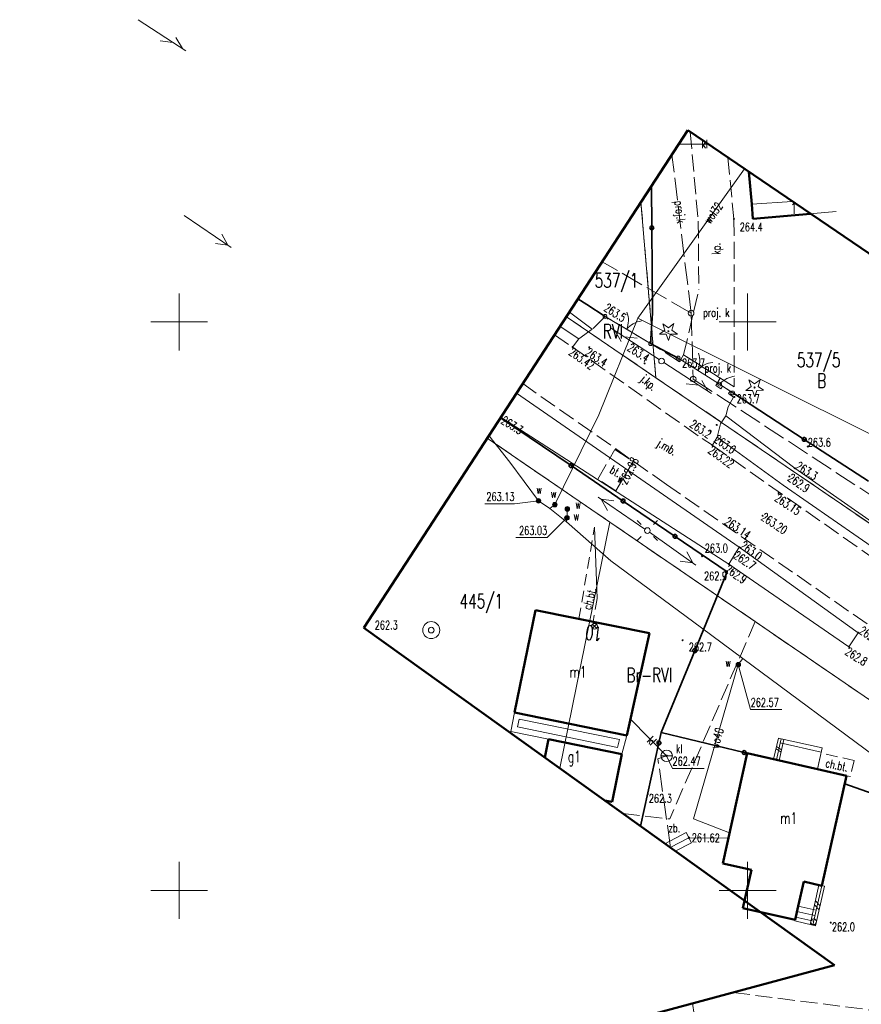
# Model space of a CAD drawing. Header units: metres. Extents: x 7457875 to 7459052, y 5635789 to 5636227.
# Tile 7 of 24: x 7458286 to 7458360, y 5636140 to 5636227. Entities that reach past the tile are written whole.
import ezdxf
from ezdxf.enums import TextEntityAlignment as Align

# ---------------------------------------------------------------- set-up
doc = ezdxf.new("R2010")
doc.units = ezdxf.units.M
doc.header["$MEASUREMENT"] = 0
for name, pattern in [('1', [0]), ('14', [1, -1]), ('2', [1.5, 1, -0.5]), ('EGBB01', [0]), ('EGBC03', [0]), ('EGBS10', [0]), ('EGBS10G', [0]), ('EGBT07', [0]), ('GDE', [0]), ('GUK', [2, 1.5, -0.5]), ('KTCR02', [1.5, 1, -0.5]), ('KTJZ01', [2, 1.5, -0.5]), ('KTPL01', [2, 1.5, -0.5]), ('PTRW02', [0]), ('SUPE_01', [0]), ('SUPK_01', [0]), ('SUPK_P_01', [2.5, 2, -0.5]), ('SUPT_01', [0]), ('SUPW_01', [0]), ('SUUS27_15', [0])]:
    doc.linetypes.add(name, pattern=pattern)
doc.layers.get('0').update_dxf_attribs({"color": 250, "linetype": 'CONTINUOUS', "lineweight": 100})
for name, color, linetype, lineweight in [('BUIB_L_1', 7, 'CONTINUOUS', 18), ('DZIALKI_L_0', 90, '1', 18), ('DZIALKI_T_0', 90, 'CONTINUOUS', 25), ('EADTD_T_0', 214, 'CONTINUOUS', 25), ('EAPADR_T_0', 214, 'CONTINUOUS', 18), ('EGBB_E_T_0', 7, 'CONTINUOUS', 20), ('EGBB_L_0', 7, 'EGBB01', 50), ('EGBB_L_1', 7, 'EGBB01', 50), ('EGBC_E_T_0', 7, 'CONTINUOUS', 20), ('EGBC_L_0', 7, 'EGBC03', 18), ('EGBE_L_0', 7, 'EGBT07', 18), ('EGBE_L_3', 7, 'EGBS10', 18), ('EGBE_T_0', 7, 'CONTINUOUS', 18), ('KRZYZE_L_0', 7, '1', 18), ('KTCR_E_T_1', 7, 'CONTINUOUS', 15), ('KTCR_L_1', 7, 'KTCR02', 18), ('KTJZ_E_T_0', 7, 'CONTINUOUS', 15), ('KTJZ_L_0', 7, 'KTJZ01', 18), ('KTOK_L_1', 7, '1', 18), ('KTOK_L_3', 7, '1', 18), ('KTOK_L_4', 7, 'CONTINUOUS', 35), ('KTPL_E_T_0', 7, 'CONTINUOUS', 15), ('KTPL_L_0', 7, 'KTPL01', 18), ('OBOP_T_0', 3, 'CONTINUOUS', 18), ('PTRW_E_T_0', 7, 'CONTINUOUS', 15), ('PTRW_L_1', 7, 'CONTINUOUS', 18), ('RTPW_T_0', 7, 'CONTINUOUS', 15), ('RTPW_T_1', 7, 'CONTINUOUS', 15), ('SUPE_L_3', 1, 'SUPE_01', 18), ('SUPK_E_T_1', 34, 'CONTINUOUS', 15), ('SUPK_L_1', 34, 'SUPK_01', 18), ('SUPP_E_T_4', 34, 'CONTINUOUS', 15), ('SUPP_L_4', 34, 'SUPK_P_01', 18), ('SUPS_E_T_4', 34, 'CONTINUOUS', 18), ('SUPS_T_4', 34, 'CONTINUOUS', 18), ('SUPT_L_0', 30, 'SUPT_01', 18), ('SUPW_E_T_0', 5, 'CONTINUOUS', 15), ('SUPW_L_0', 5, 'SUPW_01', 18), ('SUSM_T_0', 7, 'CONTINUOUS', 18), ('SUSM_T_3', 7, 'CONTINUOUS', 18), ('SUTK_T_0', 34, 'CONTINUOUS', 18), ('SUTW_T_0', 5, 'CONTINUOUS', 18), ('SUUK_E_T_1', 7, 'CONTINUOUS', 15), ('SUUK_E_T_6', 34, 'CONTINUOUS', 15), ('SUUK_L_6', 34, 'SUUS27_15', 18), ('SUUK_T_1', 7, 'CONTINUOUS', 18), ('SUUW_E_T_5', 7, 'CONTINUOUS', 15), ('SUUW_T_1', 7, 'CONTINUOUS', 18), ('SUUW_T_7', 7, 'CONTINUOUS', 18), ('UZYTKI_L_0', 90, '2', 18), ('UZYTKI_T_0', 90, 'CONTINUOUS', 25), ('ZAKRES_L_0', 1, '1', 50)]:
    doc.layers.add(name, color=color, linetype=linetype, lineweight=lineweight)
doc.styles.get("Standard").update_dxf_attribs({"font": 'Simplex.SHX', "width": 0.75})

# ---------------------------------------------------------------- blocks, each defined once
blk = doc.blocks.new('SLU')
at = {"linetype": 'Continuous'}
blk.add_circle((0, 0), 0.25, dxfattribs=at)
blk = doc.blocks.new('OBOP01_01')
at = {"linetype": 'Continuous'}
for p, q in [((-0.78225, -0.26495), (-0.3012, 0.09375)), ((-0.3012, 0.09375), (-0.4937, 0.6621)), ((-0.4937, 0.6621), (-0.0039, 0.31545)), ((-0.0039, 0.31545), (0.4771, 0.67415)), ((0.4771, 0.67415), (0.2988, 0.1012)), ((0.2988, 0.1012), (0.7886, -0.24545)), ((-0.18225, -0.2575), (-0.78225, -0.26495)), ((0.01025, -0.82585), (-0.18225, -0.2575)), ((0.1886, -0.2529), (0.01025, -0.82585)), ((0.7886, -0.24545), (0.1886, -0.2529))]:
    blk.add_line(p, q, dxfattribs=at)
blk.add_circle((0, 0), 0.045, dxfattribs=at)
blk = doc.blocks.new('RTPW01')
at = {"linetype": 'Continuous'}
blk.add_circle((0, 0), 0.045, dxfattribs=at)
blk = doc.blocks.new('RTPW02')
at = {"linetype": 'Continuous'}
blk.add_circle((0, 0), 0.045, dxfattribs=at)
blk = doc.blocks.new('WSP')
at = {"linetype": 'Continuous'}
blk.add_circle((0, 0), 0.045, dxfattribs=at)
blk = doc.blocks.new('LAT')
at = {"linetype": 'Continuous'}
for p, q in [((-0.53035, 0.53035), (-0.8839, 0.8839)), ((0.53035, 0.53035), (0.8839, 0.8839)), ((-0.53035, -0.53035), (-0.8839, -0.8839)), ((0.53035, -0.53035), (0.8839, -0.8839))]:
    blk.add_line(p, q, dxfattribs=at)
blk = doc.blocks.new('SUSM04_01')
at = {"linetype": 'Continuous'}
blk.add_circle((0, 0), 0.25, dxfattribs=at)
blk = doc.blocks.new('SUPS01_05')
at = {"linetype": 'Continuous'}
blk.add_circle((0, 0), 0.0625, dxfattribs=at)
blk = doc.blocks.new('SUPS01_08')
at = {"linetype": 'Continuous'}
blk.add_circle((0, 0), 0.0625, dxfattribs=at)
blk = doc.blocks.new('SUUS07')
at = {"linetype": 'Continuous'}
blk.add_line((-0.5, 0), (0.5, 0), dxfattribs=at)
blk.add_circle((0, 0), 0.5, dxfattribs=at)
blk = doc.blocks.new('SUUS13')
at = {"linetype": 'Continuous'}
for radius in [0.75, 0.25]:
    blk.add_circle((0, 0), radius, dxfattribs=at)
blk = doc.blocks.new('SUUS25')
at = {"linetype": 'Continuous'}
for radius in [0.2, 0.175, 0.15, 0.125, 0.1, 0.075, 0.05, 0.025, 0.00715]:
    blk.add_circle((0, 0), radius, dxfattribs=at)
blk = doc.blocks.new('PADR')
at = {"linetype": 'Continuous'}
for p, q in [((-0.17675, -0.17675), (0.17675, 0.17675)), ((0.17675, -0.17675), (-0.17675, 0.17675))]:
    blk.add_line(p, q, dxfattribs=at)
blk.add_circle((0, 0), 0.25, dxfattribs=at)

msp = doc.modelspace()

# ---------------------------------------------------------------- linework, layer by layer
at = {"layer": 'BUIB_L_1'}
for p, q in [((7458352.706, 5636163.395), (7458352.287, 5636161.537)), ((7458353.194, 5636163.285), (7458352.706, 5636163.395)), ((7458353.194, 5636163.285), (7458352.775, 5636161.427)), ((7458352.497, 5636162.466), (7458352.942, 5636162.17)), ((7458352.538, 5636162.652), (7458352.984, 5636162.356)), ((7458352.775, 5636161.427), (7458352.287, 5636161.537)), ((7458356.273, 5636150.47), (7458355.491, 5636147.007)), ((7458356.761, 5636150.36), (7458355.979, 5636146.897)), ((7458356.761, 5636150.36), (7458356.273, 5636150.47)), ((7458355.96, 5636149.085), (7458356.37, 5636148.629)), ((7458355.882, 5636148.739), (7458356.292, 5636148.282)), ((7458355.979, 5636146.897), (7458355.491, 5636147.007))]:
    msp.add_line(p, q, dxfattribs=at)
at = {"layer": 'DZIALKI_L_0', "linetype": 'GDE'}
for p, q in [((7458341.93, 5636195.1), (7458340.617, 5636210.533)), ((7458341.93, 5636195.1), (7458334.056, 5636200.466)), ((7458341.93, 5636195.1), (7458377.9, 5636170.58)), ((7458337.89, 5636182.39), (7458327.093, 5636189.779)), ((7458337.89, 5636182.39), (7458333.478, 5636160.74)), ((7458399.78, 5636140.03), (7458337.89, 5636182.39))]:
    msp.add_line(p, q, dxfattribs=at)
at = {"layer": 'EGBB_L_0', "linetype": 'EGBB01'}
for p, q in [((7458329.503, 5636165.643), (7458331.334, 5636174.661)), ((7458331.334, 5636174.661), (7458341.377, 5636172.621)), ((7458341.377, 5636172.621), (7458339.376, 5636163.638)), ((7458339.376, 5636163.638), (7458329.503, 5636165.643)), ((7458332.489, 5636163.309), (7458332.16, 5636161.686)), ((7458338.938, 5636161.999), (7458332.489, 5636163.309)), ((7458338.082, 5636157.785), (7458338.938, 5636161.999)), ((7458349.97, 5636162.06), (7458347.81, 5636152.38)), ((7458352.531, 5636161.482), (7458349.97, 5636162.06)), ((7458356.138, 5636160.668), (7458352.531, 5636161.482)), ((7458358.7, 5636160.09), (7458356.138, 5636160.668)), ((7458356.517, 5636150.415), (7458358.7, 5636160.09)), ((7458337.408, 5636157.922), (7458338.082, 5636157.785)), ((7458347.81, 5636152.38), (7458350.346, 5636151.808)), ((7458350.346, 5636151.808), (7458349.587, 5636148.442)), ((7458354.447, 5636148.627), (7458354.931, 5636150.773)), ((7458356.517, 5636150.415), (7458354.931, 5636150.773)), ((7458349.587, 5636148.442), (7458354.171, 5636147.408)), ((7458354.171, 5636147.408), (7458354.447, 5636148.627))]:
    msp.add_line(p, q, dxfattribs=at)
at = {"layer": 'EGBB_L_1', "linetype": 'EGBB01'}
for p, q in [((7458350.115, 5636213.201), (7458350.357, 5636210.377)), ((7458350.357, 5636210.377), (7458350.469, 5636209.087)), ((7458350.469, 5636209.087), (7458355.524, 5636209.52))]:
    msp.add_line(p, q, dxfattribs=at)
at = {"layer": 'EGBC_L_0', "linetype": 'EGBC03'}
for p, q in [((7458350.115, 5636213.201), (7458350.357, 5636210.377)), ((7458353.919, 5636210.613), (7458350.357, 5636210.377)), ((7458350.357, 5636210.377), (7458350.469, 5636209.087)), ((7458350.469, 5636209.087), (7458357.779, 5636209.714))]:
    msp.add_line(p, q, dxfattribs=at)
at = {"layer": 'EGBE_L_0', "linetype": 'EGBT07'}
for p, q in [((7458329.503, 5636165.643), (7458329.166, 5636163.984)), ((7458339.376, 5636163.638), (7458329.503, 5636165.643)), ((7458329.757, 5636164.378), (7458329.892, 5636165.051)), ((7458329.892, 5636165.051), (7458338.743, 5636163.271)), ((7458329.166, 5636163.984), (7458332.489, 5636163.309)), ((7458338.563, 5636162.569), (7458329.757, 5636164.378)), ((7458338.938, 5636161.999), (7458339.376, 5636163.638)), ((7458332.489, 5636163.309), (7458338.938, 5636161.999)), ((7458338.743, 5636163.271), (7458338.563, 5636162.569))]:
    msp.add_line(p, q, dxfattribs=at)
at = {"layer": 'EGBE_L_3', "linetype": 'EGBS10'}
for p, q in [((7458352.866, 5636162.966), (7458352.531, 5636161.482)), ((7458356.472, 5636162.15), (7458352.866, 5636162.968)), ((7458356.56, 5636162.54), (7458352.95, 5636163.34)), ((7458356.56, 5636162.54), (7458356.138, 5636160.668)), ((7458356.138, 5636160.668), (7458352.531, 5636161.482)), ((7458354.447, 5636148.627), (7458354.931, 5636150.773)), ((7458356.517, 5636150.415), (7458354.931, 5636150.773)), ((7458356.033, 5636148.269), (7458356.517, 5636150.415)), ((7458354.447, 5636148.627), (7458354.171, 5636147.408)), ((7458354.34, 5636148.155), (7458355.922, 5636147.779)), ((7458354.447, 5636148.627), (7458356.033, 5636148.269)), ((7458354.171, 5636147.408), (7458354.15, 5636147.31)), ((7458354.15, 5636147.31), (7458355.735, 5636146.952)), ((7458354.229, 5636147.661), (7458355.813, 5636147.295))]:
    msp.add_line(p, q, dxfattribs=at)
at = {"layer": 'EGBE_L_3', "linetype": 'EGBS10G'}
for p, q in [((7458352.95, 5636163.34), (7458352.866, 5636162.966)), ((7458355.735, 5636146.952), (7458356.033, 5636148.269))]:
    msp.add_line(p, q, dxfattribs=at)
at = {"layer": 'KRZYZE_L_0', "linetype": '1'}
for p, q in [((7458300, 5636197.5), (7458300, 5636202.5)), ((7458350, 5636197.5), (7458350, 5636202.5)), ((7458297.5, 5636200), (7458302.5, 5636200)), ((7458347.5, 5636200), (7458352.5, 5636200)), ((7458300, 5636147.5), (7458300, 5636152.5)), ((7458350, 5636147.5), (7458350, 5636152.5)), ((7458297.5, 5636150), (7458302.5, 5636150)), ((7458347.5, 5636150), (7458352.5, 5636150))]:
    msp.add_line(p, q, dxfattribs=at)
at = {"layer": 'KTCR_L_1', "linetype": 'KTCR02'}
for p, q in [((7458335.163, 5636173.883), (7458336.535, 5636181.967)), ((7458336.773, 5636175.682), (7458336.403, 5636173.632)), ((7458336.403, 5636173.632), (7458335.163, 5636173.883)), ((7458356.138, 5636160.668), (7458356.457, 5636162.085)), ((7458359.36, 5636161.43), (7458356.457, 5636162.085)), ((7458359.36, 5636161.43), (7458359.04, 5636160.013)), ((7458358.7, 5636160.09), (7458356.138, 5636160.668)), ((7458358.7, 5636160.09), (7458359.04, 5636160.013))]:
    msp.add_line(p, q, dxfattribs=at)
at = {"layer": 'KTCR_L_1', "linetype": '14'}
msp.add_line((7458336.535, 5636181.967), (7458336.773, 5636175.682), dxfattribs=at)
at = {"layer": 'KTJZ_L_0', "linetype": 'KTJZ01'}
for p, q in [((7458337.46, 5636200.49), (7458336.33, 5636199.36)), ((7458341.47, 5636198.1), (7458337.46, 5636200.49)), ((7458336.33, 5636199.36), (7458335.15, 5636198.53)), ((7458333.013, 5636198.865), (7458334.61, 5636197.79)), ((7458335.15, 5636198.53), (7458334.61, 5636197.79)), ((7458334.61, 5636197.79), (7458345.99, 5636189.75)), ((7458344.02, 5636196.51), (7458341.47, 5636198.1)), ((7458344.367, 5636197.099), (7458344.02, 5636196.51)), ((7458347.595, 5636195.071), (7458344.367, 5636197.099)), ((7458347.193, 5636194.409), (7458347.595, 5636195.071)), ((7458342.87, 5636185.71), (7458330.221, 5636194.58)), ((7458347.639, 5636194.114), (7458347.193, 5636194.409)), ((7458347.797, 5636194.357), (7458347.639, 5636194.114)), ((7458348.455, 5636193.915), (7458347.797, 5636194.357)), ((7458348.767, 5636193.384), (7458348.3, 5636192.54)), ((7458348.332, 5636193.71), (7458348.455, 5636193.915)), ((7458348.767, 5636193.384), (7458348.332, 5636193.71)), ((7458348.3, 5636192.54), (7458348.07, 5636191.75)), ((7458348.07, 5636191.75), (7458347.6, 5636191.03)), ((7458347.6, 5636191.03), (7458347.31, 5636189.87)), ((7458346.9, 5636189.16), (7458345.99, 5636189.75)), ((7458347.31, 5636189.87), (7458346.9, 5636189.16)), ((7458375.99, 5636168.73), (7458346.9, 5636189.16)), ((7458342.87, 5636185.71), (7458372.91, 5636164.82))]:
    msp.add_line(p, q, dxfattribs=at)
at = {"layer": 'KTOK_L_1'}
for p, q in [((7458337.46, 5636200.49), (7458338.928, 5636199.615)), ((7458338.713, 5636199.743), (7458340.002, 5636198.975)), ((7458340.002, 5636198.975), (7458341.47, 5636198.1)), ((7458343.893, 5636196.83), (7458345.187, 5636196.014)), ((7458344.976, 5636196.147), (7458346.244, 5636195.347)), ((7458346.244, 5636195.347), (7458347.539, 5636194.531))]:
    msp.add_line(p, q, dxfattribs=at)
for centre in [(7458337.46, 5636200.49), (7458341.47, 5636198.1), (7458343.893, 5636196.83), (7458347.539, 5636194.531)]:
    msp.add_circle(centre, 0.17, dxfattribs=at)
for centre, start, end in [((7458337.515, 5636200.136), 337.14909, 21.22346), ((7458340.918, 5636198.107), 97.18581, 141.26018), ((7458343.787, 5636196.57), 335.71137, 19.78574), ((7458347.138, 5636194.457), 95.74809, 139.82246)]:
    msp.add_arc(centre, 2, start, end, dxfattribs=at)
at = {"layer": 'KTOK_L_3'}
for p, q in [((7458347.746, 5636194.741), (7458347.833, 5636194.803)), ((7458347.833, 5636194.803), (7458347.906, 5636194.862)), ((7458347.906, 5636194.862), (7458347.987, 5636194.916)), ((7458347.987, 5636194.916), (7458348.076, 5636194.965)), ((7458348.076, 5636194.965), (7458348.157, 5636195.019)), ((7458348.157, 5636195.019), (7458348.247, 5636195.055)), ((7458348.247, 5636195.055), (7458348.344, 5636195.098)), ((7458348.344, 5636195.098), (7458348.429, 5636195.125)), ((7458348.429, 5636195.125), (7458348.519, 5636195.161)), ((7458348.519, 5636195.161), (7458348.612, 5636195.183)), ((7458348.612, 5636195.183), (7458348.705, 5636195.205)), ((7458348.705, 5636195.205), (7458348.805, 5636195.222)), ((7458348.805, 5636195.222), (7458348.84, 5636195.223)), ((7458347.539, 5636194.531), (7458347.61, 5636194.604)), ((7458347.539, 5636194.531), (7458348.114, 5636194.144)), ((7458347.61, 5636194.604), (7458347.681, 5636194.676)), ((7458347.681, 5636194.676), (7458347.746, 5636194.741)), ((7458348.114, 5636194.144), (7458348.689, 5636193.757))]:
    msp.add_line(p, q, dxfattribs=at)
for centre in [(7458347.539, 5636194.531), (7458348.689, 5636193.757)]:
    msp.add_circle(centre, 0.17, dxfattribs=at)
at = {"layer": 'KTOK_L_4'}
for p, q in [((7458341.571, 5636208.28), (7458341.537, 5636211.945)), ((7458341.64, 5636200.78), (7458341.571, 5636208.28)), ((7458335.85, 5636201.54), (7458335.078, 5636202.033)), ((7458337.46, 5636200.49), (7458335.85, 5636201.54)), ((7458341.47, 5636198.1), (7458341.64, 5636200.78)), ((7458343.893, 5636196.83), (7458341.47, 5636198.1)), ((7458348.689, 5636193.757), (7458354.981, 5636189.674)), ((7458328.269, 5636191.584), (7458334.47, 5636187.365)), ((7458354.981, 5636189.674), (7458360.638, 5636186.003)), ((7458334.47, 5636187.365), (7458339.044, 5636184.253)), ((7458339.044, 5636184.253), (7458343.617, 5636181.141)), ((7458343.617, 5636181.141), (7458348.191, 5636178.029)), ((7458348.191, 5636178.029), (7458345.35, 5636171.088)), ((7458345.35, 5636171.088), (7458342.4, 5636163.88)), ((7458342.199, 5636162.97), (7458342.4, 5636163.88)), ((7458342.4, 5636163.88), (7458349.692, 5636162.127)), ((7458340.58, 5636155.647), (7458342.199, 5636162.97)), ((7458349.692, 5636162.127), (7458349.97, 5636162.06)), ((7458358.538, 5636159.374), (7458358.97, 5636159.22)), ((7458364.47, 5636157.26), (7458358.97, 5636159.22))]:
    msp.add_line(p, q, dxfattribs=at)
for centre in [(7458341.571, 5636208.28), (7458354.981, 5636189.674), (7458334.47, 5636187.365), (7458339.044, 5636184.253), (7458343.617, 5636181.141), (7458345.35, 5636171.088), (7458342.199, 5636162.97), (7458349.692, 5636162.127)]:
    msp.add_circle(centre, 0.17, dxfattribs=at)
at = {"layer": 'KTPL_L_0', "linetype": 'KTPL01'}
for p, q in [((7458344.953, 5636216.715), (7458345.649, 5636208.882)), ((7458348.249, 5636214.472), (7458348.799, 5636209.065)), ((7458345.649, 5636208.882), (7458345.715, 5636202.851)), ((7458348.799, 5636209.065), (7458348.829, 5636194.296)), ((7458344.367, 5636197.099), (7458345.715, 5636202.851)), ((7458348.829, 5636194.296), (7458344.367, 5636197.099)), ((7458336.816, 5636186.182), (7458338.327, 5636188.782)), ((7458338.327, 5636188.782), (7458339.931, 5636187.723)), ((7458339.931, 5636187.723), (7458338.409, 5636185.134)), ((7458338.409, 5636185.134), (7458336.816, 5636186.182))]:
    msp.add_line(p, q, dxfattribs=at)
at = {"layer": 'PTRW_L_1', "linetype": 'PTRW02'}
for p, q in [((7458334.326, 5636200.879), (7458336.33, 5636199.36)), ((7458335.15, 5636198.53), (7458333.498, 5636199.609)), ((7458335.15, 5636198.53), (7458336.33, 5636199.36)), ((7458349.27, 5636180.18), (7458329.677, 5636193.745)), ((7458348.36, 5636178.7), (7458328.289, 5636191.616)), ((7458347.6, 5636191.03), (7458348.074, 5636191.742)), ((7458348.074, 5636191.742), (7458354.14, 5636187.14)), ((7458347.31, 5636189.87), (7458347.6, 5636191.03)), ((7458353.14, 5636185.66), (7458347.31, 5636189.87)), ((7458354.14, 5636187.14), (7458379.59, 5636169.42)), ((7458378.51, 5636167.99), (7458353.14, 5636185.66)), ((7458359.73, 5636172.67), (7458349.27, 5636180.18)), ((7458358.91, 5636171.44), (7458348.36, 5636178.7)), ((7458359.73, 5636172.67), (7458358.91, 5636171.44))]:
    msp.add_line(p, q, dxfattribs=at)
at = {"layer": 'PTRW_L_1', "linetype": '14'}
msp.add_line((7458348.36, 5636178.7), (7458349.27, 5636180.18), dxfattribs=at)
at = {"layer": 'SUPE_L_3', "linetype": 'SUPE_01'}
for p, q in [((7458304.578, 5636206.564), (7458300.445, 5636209.378)), ((7458304.289, 5636206.761), (7458303.744, 5636207.737)), ((7458304.289, 5636206.761), (7458303.181, 5636206.91)), ((7458340.973, 5636181.791), (7458336.84, 5636184.604)), ((7458337.675, 5636183.431), (7458337.129, 5636184.407)), ((7458338.237, 5636184.258), (7458337.129, 5636184.407)), ((7458345.451, 5636178.598), (7458341.383, 5636181.505)), ((7458345.167, 5636178.801), (7458344.644, 5636179.789)), ((7458345.167, 5636178.801), (7458344.062, 5636178.976))]:
    msp.add_line(p, q, dxfattribs=at)
at = {"layer": 'SUPK_L_1', "linetype": 'SUPK_01'}
for p, q in [((7458343.947, 5636215.643), (7458346.512, 5636215.654)), ((7458342.878, 5636161.841), (7458339.693, 5636165.058)), ((7458344.835, 5636154.638), (7458343.178, 5636153.784)), ((7458348.305, 5636154.6), (7458344.835, 5636154.638))]:
    msp.add_line(p, q, dxfattribs=at)
at = {"layer": 'SUPP_L_4', "linetype": 'SUPK_P_01'}
for p, q in [((7458345.033, 5636200.776), (7458343.343, 5636214.716)), ((7458345.033, 5636200.776), (7458337.209, 5636205.303)), ((7458345.033, 5636200.776), (7458345.214, 5636194.982)), ((7458345.214, 5636194.982), (7458366.669, 5636180.951)), ((7458342.116, 5636161.578), (7458342.878, 5636161.841)), ((7458343.223, 5636153.752), (7458342.116, 5636161.578)), ((7458345.158, 5636140.07), (7458348.322, 5636117.704))]:
    msp.add_line(p, q, dxfattribs=at)
at = {"layer": 'SUPT_L_0', "linetype": 'SUPT_01'}
for p, q in [((7458300.571, 5636223.861), (7458296.383, 5636226.592)), ((7458299.44, 5636224.598), (7458298.33, 5636224.726)), ((7458300.278, 5636224.052), (7458299.713, 5636225.017)), ((7458342.222, 5636196.703), (7458338.034, 5636199.434)), ((7458338.891, 5636198.278), (7458338.327, 5636199.243)), ((7458340.275, 5636198.569), (7458339.165, 5636198.697)), ((7458346.833, 5636193.705), (7458342.641, 5636196.43)), ((7458346.54, 5636193.896), (7458345.974, 5636194.86)), ((7458345.701, 5636194.441), (7458344.59, 5636194.567))]:
    msp.add_line(p, q, dxfattribs=at)
at = {"layer": 'SUPW_L_0', "linetype": 'SUPW_01'}
for p, q in [((7458340.357, 5636200.335), (7458349.735, 5636213.461)), ((7458336.906, 5636191.83), (7458340.357, 5636200.335)), ((7458340.357, 5636200.335), (7458364.241, 5636188.407)), ((7458333.044, 5636183.935), (7458336.906, 5636191.83)), ((7458327.246, 5636190.014), (7458329.09, 5636187.682)), ((7458329.09, 5636187.682), (7458331.604, 5636184.273)), ((7458331.604, 5636184.273), (7458332.595, 5636183.594)), ((7458332.595, 5636183.594), (7458333.044, 5636183.935)), ((7458334.076, 5636182.416), (7458332.595, 5636183.594)), ((7458334.145, 5636183.556), (7458334.106, 5636182.776)), ((7458334.106, 5636182.776), (7458334.076, 5636182.416)), ((7458337.96, 5636178.999), (7458334.076, 5636182.416)), ((7458345.936, 5636173.096), (7458337.96, 5636178.999)), ((7458349.57, 5636170.39), (7458345.936, 5636173.096)), ((7458349.18, 5636169.86), (7458345.24, 5636156.31)), ((7458349.57, 5636170.39), (7458349.18, 5636169.86)), ((7458361.929, 5636161.231), (7458349.57, 5636170.39)), ((7458348.407, 5636155.057), (7458345.24, 5636156.31))]:
    msp.add_line(p, q, dxfattribs=at)
at = {"layer": 'SUTK_T_0', "linetype": 'Continuous'}
for p, q in [((7458342.878, 5636161.841), (7458343.395, 5636160.737)), ((7458343.395, 5636160.737), (7458346.164, 5636160.737))]:
    msp.add_line(p, q, dxfattribs=at)
at = {"layer": 'SUTW_T_0', "linetype": 'Continuous'}
for p, q in [((7458326.89, 5636184.008), (7458329.496, 5636184.008)), ((7458331.604, 5636184.273), (7458329.496, 5636184.008)), ((7458334.106, 5636182.776), (7458332.367, 5636181.035)), ((7458329.625, 5636181.035), (7458332.367, 5636181.035)), ((7458349.18, 5636169.86), (7458350.265, 5636165.907)), ((7458350.265, 5636165.907), (7458353.006, 5636165.907))]:
    msp.add_line(p, q, dxfattribs=at)
at = {"layer": 'SUUK_L_6', "linetype": 'SUUS27_15'}
for p, q in [((7458342.722, 5636154.111), (7458344.606, 5636155.083)), ((7458344.606, 5636155.083), (7458345.064, 5636154.194)), ((7458345.064, 5636154.194), (7458343.635, 5636153.457))]:
    msp.add_line(p, q, dxfattribs=at)
at = {"layer": 'UZYTKI_L_0', "linetype": 'GUK'}
for p, q in [((7458341.93, 5636195.1), (7458340.616, 5636210.532)), ((7458341.93, 5636195.1), (7458334.053, 5636200.461)), ((7458365.73, 5636178.88), (7458341.93, 5636195.1)), ((7458350.66, 5636173.65), (7458327.092, 5636189.779)), ((7458350.66, 5636173.65), (7458343.16, 5636156.29)), ((7458350.66, 5636173.65), (7458399.78, 5636140.03)), ((7458339.012, 5636156.772), (7458343.16, 5636156.29)), ((7458348.7, 5636141.021), (7458399.44, 5636134.57))]:
    msp.add_line(p, q, dxfattribs=at)
at = {"layer": 'ZAKRES_L_0', "linetype": '1'}
for p, q in [((7458344.74, 5636216.86), (7458316.23, 5636173.11)), ((7458457.24, 5636140.29), (7458344.74, 5636216.86)), ((7458316.23, 5636173.11), (7458357.63, 5636143.42)), ((7458357.63, 5636143.42), (7457874.82, 5636013.73))]:
    msp.add_line(p, q, dxfattribs=at)

# ---------------------------------------------------------------- block references
at = {"layer": 'EAPADR_T_0'}
msp.add_blockref('PADR', (7458336.539, 5636173.235), dxfattribs=at)
at = {"layer": 'EGBE_T_0'}
msp.add_blockref('SLU', (7458355.801, 5636147.245), dxfattribs=at)
at = {"layer": 'OBOP_T_0'}
for p in [(7458343.031, 5636199.184), (7458350.615, 5636194.238)]:
    msp.add_blockref('OBOP01_01', p, dxfattribs=at)
at = {"layer": 'RTPW_T_0'}
for p, rotation in [((7458348.799, 5636209.065), 0.05714500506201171), ((7458337.677, 5636200.322), 0.05673519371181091), ((7458336.07, 5636197.78), 0.0568171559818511), ((7458344.032, 5636196.558), 0.0575274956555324), ((7458340.932, 5636196.355), 0.05730892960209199), ((7458348.835, 5636193.412), 0.0581285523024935), ((7458347.278, 5636190.95), 0.0581558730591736), ((7458346.748, 5636190.35), 0.0581558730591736), ((7458348.191, 5636178.029), 0.0591120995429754), ((7458344.278, 5636172.004), 0.05927602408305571), ((7458341.212, 5636158.469), 0.06001368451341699), ((7458357.314, 5636147.164), 0.0615163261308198)]:
    msp.add_blockref('RTPW01', p, dxfattribs=dict(at, rotation=rotation))
for p in [(7458355.29, 5636189.04), (7458354.14, 5636187.14), (7458353.68, 5636186.42), (7458349.27, 5636180.18), (7458346.002, 5636179.401), (7458348.9, 5636179.59), (7458348.36, 5636178.7), (7458359.73, 5636172.67), (7458358.91, 5636171.44)]:
    msp.add_blockref('RTPW01', p, dxfattribs=at)
at = {"layer": 'RTPW_T_1'}
for name, p in [('RTPW02', (7458334.61, 5636197.79)), ('RTPW02', (7458346.9, 5636189.16)), ('WSP', (7458338.67, 5636185.98)), ('RTPW02', (7458352.72, 5636184.96)), ('RTPW02', (7458351.31, 5636182.96)), ('RTPW02', (7458349.81, 5636180.9))]:
    msp.add_blockref(name, p, dxfattribs=at)
at = {"layer": 'SUPS_T_4'}
for p in [(7458345.033, 5636200.776), (7458345.214, 5636194.982)]:
    msp.add_blockref('SLU', p, dxfattribs=at)
at = {"layer": 'SUSM_T_0'}
msp.add_blockref('LAT', (7458341.18, 5636181.65), dxfattribs=at)
at = {"layer": 'SUSM_T_3'}
for p in [(7458342.431, 5636196.566), (7458341.18, 5636181.65)]:
    msp.add_blockref('SUSM04_01', p, dxfattribs=at)
at = {"layer": 'SUTK_T_0'}
for p in [(7458342.878, 5636161.841), (7458344.835, 5636154.638)]:
    msp.add_blockref('SUPS01_05', p, dxfattribs=at)
at = {"layer": 'SUTW_T_0'}
for p in [(7458331.604, 5636184.273), (7458334.106, 5636182.776), (7458349.18, 5636169.86)]:
    msp.add_blockref('SUPS01_08', p, dxfattribs=at)
at = {"layer": 'SUUK_T_1'}
msp.add_blockref('SUUS07', (7458342.878, 5636161.841), dxfattribs=at)
at = {"layer": 'SUUW_T_1'}
msp.add_blockref('SUUS13', (7458322.173, 5636172.895), dxfattribs=at)
at = {"layer": 'SUUW_T_7'}
for p in [(7458331.604, 5636184.273), (7458333.044, 5636183.935), (7458334.145, 5636183.556), (7458334.106, 5636182.776), (7458349.18, 5636169.86)]:
    msp.add_blockref('SUUS25', p, dxfattribs=at)

# ---------------------------------------------------------------- texts
at = {"layer": 'DZIALKI_T_0', "width": 0.7}
for s, p in [('537/1', (7458336.549, 5636204.287)), ('537/5', (7458354.338, 5636197.288)), ('445/1', (7458324.667, 5636176.062))]:
    msp.add_text(s, height=1.25, dxfattribs=at).set_placement(p, align=Align.TOP_LEFT)
at = {"layer": 'EADTD_T_0', "width": 0.7}
msp.add_text('10', height=1.25, rotation=173.69637, dxfattribs=at).set_placement((7458336.539, 5636173.235), align=Align.CENTER)
at = {"layer": 'EGBB_E_T_0', "width": 0.7}
for s, p in [('m1', (7458335.09, 5636169.22)), ('g1', (7458334.76, 5636161.61)), ('m1', (7458353.62, 5636156.36))]:
    msp.add_text(s, height=1, dxfattribs=at).set_placement(p, align=Align.MIDDLE)
at = {"layer": 'EGBC_E_T_0', "width": 0.7}
msp.add_text('1', height=1, dxfattribs=at).set_placement((7458354.078, 5636210.01), align=Align.MIDDLE)
at = {"layer": 'KTCR_E_T_1', "width": 0.7}
for rotation, p in [(75.49984, (7458336.091, 5636175.671)), (347.90524, (7458357.849, 5636161.018))]:
    msp.add_text('ch.bt.', height=0.75, rotation=rotation, dxfattribs=at).set_placement(p, align=Align.MIDDLE)
at = {"layer": 'KTJZ_E_T_0', "width": 0.7}
for s, rotation, p in [('j.kp.', 319.18492, (7458341.239, 5636194.593)), ('j.mb.', 328.67131, (7458342.86, 5636188.913))]:
    msp.add_text(s, height=0.75, rotation=rotation, dxfattribs=at).set_placement(p, align=Align.MIDDLE)
at = {"layer": 'KTPL_E_T_0', "width": 0.7}
for s, rotation, p in [('kp.', 91.14575, (7458347.356, 5636206.438)), ('bt.', 329.80317, (7458338.395, 5636186.866))]:
    msp.add_text(s, height=0.75, rotation=rotation, dxfattribs=at).set_placement(p, align=Align.MIDDLE)
at = {"layer": 'PTRW_E_T_0', "width": 0.7}
msp.add_text('w.', height=0.75, rotation=328.60973, dxfattribs=at).set_placement((7458338.984, 5636186.152), align=Align.MIDDLE)
at = {"layer": 'RTPW_T_0', "width": 0.7}
for s, rotation, p in [('264.4', 0.05723, (7458349.307, 5636208.733)), ('263.4', 326.41749, (7458336.07, 5636197.78)), ('263.7', 0.05753, (7458344.231, 5636196.758)), ('263.7', 0.05813, (7458349.035, 5636193.613)), ('263.3', 328.0499, (7458328.629, 5636191.775)), ('263.0', 325.04836, (7458347.395, 5636190.128)), ('262.9', 325.35448, (7458348.36, 5636178.7)), ('262.7', 0.05933, (7458344.828, 5636171.782)), ('262.8', 327.44221, (7458358.91, 5636171.44)), ('262.3', 0.06001, (7458341.312, 5636158.469)), ('262.0', 0.06152, (7458357.414, 5636147.164))]:
    msp.add_text(s, height=0.75, rotation=rotation, dxfattribs=at).set_placement(p, align=Align.TOP_LEFT)
for s, rotation, p in [('263.5', 326.92234, (7458338.987, 5636199.952)), ('263.4', 325.83297, (7458341.033, 5636196.423))]:
    msp.add_text(s, height=0.75, rotation=rotation, dxfattribs=at).set_placement(p, align=Align.RIGHT)
msp.add_text('263.2', height=0.75, rotation=326.36586, dxfattribs=at).set_placement((7458346.725, 5636190.023), align=Align.MIDDLE_RIGHT)
for s, p in [('263.6', (7458355.29, 5636189.04)), ('263.0', (7458346.23, 5636179.73)), ('262.3', (7458317.201, 5636172.961))]:
    msp.add_text(s, height=0.75, dxfattribs=at).set_placement(p)
for s, rotation, p in [('263.3', 326.96, (7458354.14, 5636187.14)), ('263.0', 323.85, (7458349.27, 5636180.18)), ('262.9', 325.62, (7458359.73, 5636172.67))]:
    msp.add_text(s, height=0.75, rotation=rotation, dxfattribs=at).set_placement(p)
for s, rotation, p in [('262.9', 324.89, (7458353.68, 5636186.42)), ('262.7', 326.59, (7458348.9, 5636179.59))]:
    msp.add_text(s, height=0.75, rotation=rotation, dxfattribs=at).set_placement(p, align=Align.MIDDLE_LEFT)
msp.add_text('262.9', height=0.75, rotation=0.05999, dxfattribs=at).set_placement((7458348.191, 5636178.029), align=Align.TOP_RIGHT)
at = {"layer": 'RTPW_T_1', "width": 0.7}
for s, rotation, p in [('263.42', 325.1901, (7458334.61, 5636197.79)), ('263.22', 323.99326, (7458346.9, 5636189.16)), ('262.98', 63.0042, (7458338.67, 5636185.98)), ('263.15', 325.98011, (7458352.72, 5636184.96))]:
    msp.add_text(s, height=0.75, rotation=rotation, dxfattribs=at).set_placement(p, align=Align.TOP_LEFT)
msp.add_text('263.14', height=0.75, rotation=325.12, dxfattribs=at).set_placement((7458349.925, 5636180.876), align=Align.RIGHT)
msp.add_text('263.20', height=0.75, rotation=326.62, dxfattribs=at).set_placement((7458351.31, 5636182.96), align=Align.MIDDLE_LEFT)
at = {"layer": 'SUPK_E_T_1', "width": 0.7}
for rotation, p in [(0.24017, (7458346.228, 5636215.653)), (314.71562, (7458341.57, 5636163.163))]:
    msp.add_text('kl', height=0.75, rotation=rotation, dxfattribs=at).set_placement(p, align=Align.MIDDLE)
at = {"layer": 'SUPP_E_T_4', "width": 0.7}
msp.add_text('proj.k', height=0.75, rotation=276.91002, dxfattribs=at).set_placement((7458343.954, 5636209.672), align=Align.MIDDLE)
at = {"layer": 'SUPS_E_T_4', "width": 0.7}
for p in [(7458346.074, 5636200.459), (7458346.209, 5636195.571)]:
    msp.add_text('proj. k', height=0.75, dxfattribs=at).set_placement(p)
at = {"layer": 'SUPW_E_T_0', "width": 0.7}
for s, rotation, p in [('woI32', 54.45627, (7458346.967, 5636209.586)), ('wo40', 73.78691, (7458347.299, 5636163.39))]:
    msp.add_text(s, height=0.75, rotation=rotation, dxfattribs=at).set_placement(p, align=Align.MIDDLE)
at = {"layer": 'SUTK_T_0', "width": 0.7}
msp.add_text('262.47', height=0.75, dxfattribs=at).set_placement((7458343.395, 5636160.987))
msp.add_text('261.62', height=0.75, rotation=359.36, dxfattribs=at).set_placement((7458345.085, 5636154.636), align=Align.MIDDLE_LEFT)
at = {"layer": 'SUTW_T_0', "width": 0.7}
for s, p in [('263.13', (7458329.496, 5636184.258)), ('263.03', (7458332.367, 5636181.285))]:
    msp.add_text(s, height=0.75, dxfattribs=at).set_placement(p, align=Align.RIGHT)
msp.add_text('262.57', height=0.75, dxfattribs=at).set_placement((7458350.265, 5636166.157))
at = {"layer": 'SUUK_E_T_1', "width": 0.7}
msp.add_text('kl', height=0.75, dxfattribs=at).set_placement((7458343.705, 5636162.086))
at = {"layer": 'SUUK_E_T_6', "width": 0.7}
msp.add_text('zb.', height=0.75, dxfattribs=at).set_placement((7458343.039, 5636155.119))
at = {"layer": 'SUUW_E_T_5', "width": 0.7}
for p in [(7458331.423, 5636184.871), (7458332.693, 5636184.521), (7458334.84, 5636183.579), (7458334.689, 5636182.552), (7458348.035, 5636169.669)]:
    msp.add_text('w', height=0.75, dxfattribs=at).set_placement(p)
at = {"layer": 'UZYTKI_T_0', "width": 0.7}
for s, p in [('RVI', (7458339.031, 5636198.56)), ('B', (7458356.916, 5636194.207)), ('Br-RVI', (7458343.357, 5636168.323))]:
    msp.add_text(s, height=1.25, dxfattribs=at).set_placement(p, align=Align.RIGHT)

doc.saveas('drawing.dxf')
